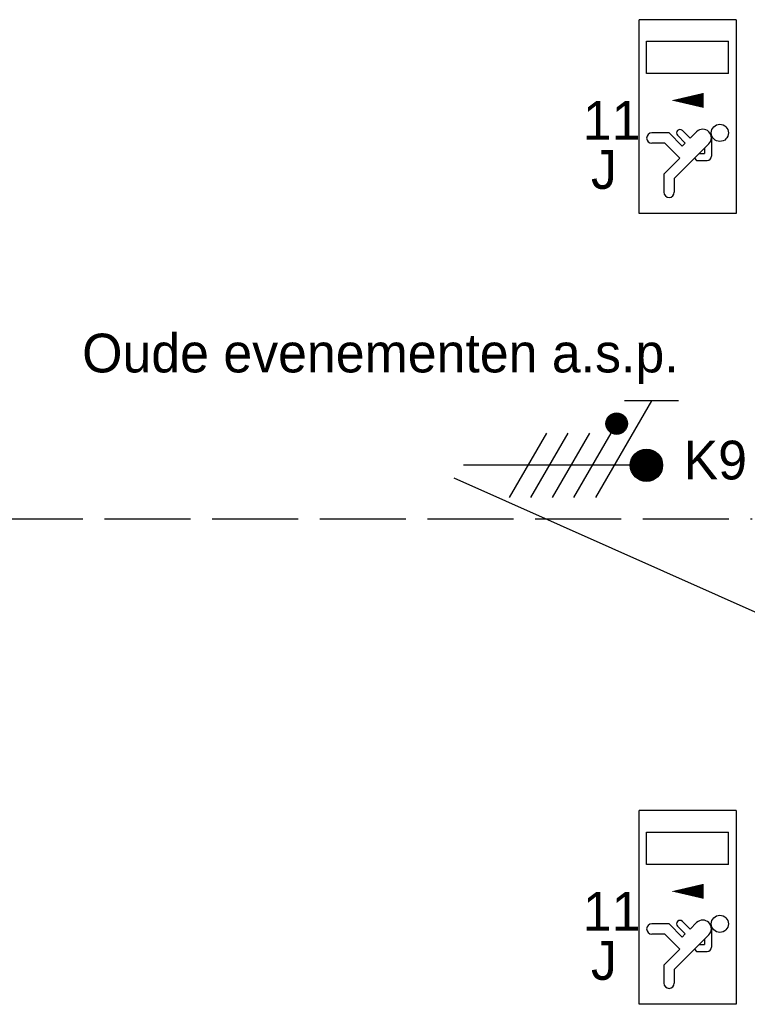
# Model space of a CAD drawing. Header units: millimetres. Extents: x -14827 to 65869, y -40284 to 56382.
# Tile 8 of 53: x 32330 to 35708, y 23139 to 27715. Entities that reach past the tile are written whole.
import ezdxf
from ezdxf.enums import TextEntityAlignment as Align

# ---------------------------------------------------------------- set-up
doc = ezdxf.new("R2010")
doc.units = ezdxf.units.MM
doc.header["$LTSCALE"] = 100
doc.linetypes.add('E_GOOT3', pattern=[5, 4, -1])
for name, color, linetype in [('EL6221--', 130, 'Continuous'), ('EL6350--', 130, 'Continuous'), ('EL6421--', 130, 'Continuous')]:
    doc.layers.add(name, color=color, linetype=linetype)
doc.styles.add('BURO-018', font='BUROFONT', dxfattribs={"height": 180})

# ---------------------------------------------------------------- blocks, each defined once
blk = doc.blocks.new('1115C2J')
at = {"color": 0, "linetype": 'Continuous'}
for p, q in [((-4.5, 5.5), (4.5, 5.5)), ((-4.5, 1), (-4.5, 5.5)), ((4.5, 1), (4.5, 5.5)), ((2, 5.15), (3.5, 5.15)), ((2, 1.35), (2, 5.15)), ((3.5, 5.15), (3.5, 1.35)), ((-1.24, 4.309), (-1.24, 4.91)), ((-0.76, 4.11), (-0.76, 4.91)), ((-2.681, 4.35), (-3.52, 4.35)), ((-1.94, 3.609), (-2.681, 4.35)), ((-1.24, 4.309), (-1.94, 3.609)), ((-2.88, 3.87), (-3.52, 3.87)), ((-1.271, 2.261), (-2.88, 3.87)), ((-1.374, 3.496), (-0.76, 4.11)), ((-0.872, 3.715), (-1.233, 3.354)), ((-1.233, 3.354), (-1.374, 3.496)), ((-0.646, 3.489), (-1.007, 3.128)), ((-1.94, 2.93), (-2.04, 2.83)), ((-2.04, 2.83), (-2.04, 2.344)), ((-0.705, 2.827), (-1.007, 3.128)), ((-1.714, 2.704), (-1.72, 2.697)), ((-1.72, 2.697), (-1.72, 2.464)), ((-1.474, 2.464), (-1.72, 2.464)), ((-0.988, 2.144), (-1.84, 2.144)), ((4.5, 1), (-4.5, 1)), ((2, 1.35), (3.5, 1.35))]:
    blk.add_line(p, q, dxfattribs=at)
blk.add_lwpolyline([(0.75, 4, 0, 0.7, 0), (0.75, 2.5, 0.7, 0.7, 0)], format="xyseb", dxfattribs=at)
blk.add_circle((-0.76, 1.75), 0.4, dxfattribs=at)
for centre, radius, start, end in [((-1, 4.91), 0.24, 0, 180), ((-3.52, 4.11), 0.24, 90, 270), ((-0.759, 3.602), 0.16, 315, 135), ((-0.988, 2.544), 0.4, 225, 45), ((-1.84, 2.344), 0.2, 180, 270)]:
    blk.add_arc(centre, radius, start, end, dxfattribs=at)
at = {"color": 0, "linetype": 'Continuous', "style": 'BURO-018'}
for tag, p in [('E_GKAST', (0, 15.167)), ('E_GROEP', (0, 12.167)), ('E_SGROEP', (4.5, 12.167)), ('E_ARMCODE', (0, 8))]:
    blk.add_attdef(tag, text='', height=1.8, dxfattribs=at).set_placement(p, align=Align.MIDDLE)
blk = doc.blocks.new('E00082')
at = {"color": 0, "linetype": 'Continuous'}
for p, q in [((-3, 10.982), (-3, 8.482)), ((-3, 9.732), (1.5, 7.134)), ((0, 9.5), (0, 1)), ((1.5, 6.134), (-1.5, 7.866)), ((1.5, 5.134), (-1.5, 6.866)), ((1.5, 4.134), (-1.5, 5.866)), ((1.5, 3.134), (-1.5, 4.866))]:
    blk.add_line(p, q, dxfattribs=at)
at = {"color": 0, "const_width": 0.75}
blk.add_lwpolyline([(-0.375, 9.5, 1), (0.375, 9.5, 1)], format="xyb", close=True, dxfattribs=at)
at = {"color": 0, "linetype": 'Continuous', "const_width": 0.5}
blk.add_lwpolyline([(-1.683, 8.116, 1), (-2.183, 8.116, 1)], format="xyb", close=True, dxfattribs=at)
at = {"color": 0, "linetype": 'Continuous'}
for centre, radius in [((0, 9.5), 0.75), ((-1.933, 8.116), 0.5)]:
    blk.add_circle(centre, radius, dxfattribs=at)
at = {"color": 0, "linetype": 'Continuous', "style": 'BURO-018'}
for tag, p in [('E_GKAST', (0, 16)), ('E_GROEP', (0, 13)), ('E_SGROEP', (4.5, 13))]:
    blk.add_attdef(tag, text='', height=1.8, dxfattribs=at).set_placement(p, align=Align.MIDDLE)
at = {"color": 0, "linetype": 'Continuous', "style": 'BURO-018', "flags": 1}
for tag, p in [('E_VERMCODE', (13, 13)), ('E_MATCODE', (-49685.207, -14495.884))]:
    blk.add_attdef(tag, text='', height=1.8, dxfattribs=at).set_placement(p, align=Align.MIDDLE)

msp = doc.modelspace()

# ---------------------------------------------------------------- linework, layer by layer
at = {"layer": 'EL6350--', "color": 1}
msp.add_line((34345.7, 25585.2), (35982, 24857.4), dxfattribs=at)
at = {"layer": 'EL6421--', "color": 9, "linetype": 'E_GOOT3'}
msp.add_line((11722.6, 25399.6), (35731.1, 25395.3), dxfattribs=at)

# ---------------------------------------------------------------- block references
at = {"layer": 'EL6221--', "linetype": 'E_GOOT3'}
ref = msp.add_blockref('E00082', (34290.1, 25644.3), dxfattribs=dict(at, xscale=100, yscale=100, zscale=100, rotation=270))
ref.add_attrib('E_GROEP', 'K9', dxfattribs={"layer": '0', "color": 7, "linetype": 'Continuous', "height": 180, "style": 'BURO-018'}).set_placement((35559.8, 25668.7), align=Align.MIDDLE)
ref.add_attrib('E_VERMCODE', 'Oude evenementen a.s.p.', dxfattribs={"layer": '0', "color": 7, "linetype": 'Continuous', "height": 180, "style": 'BURO-018'}).set_placement((34004.6, 26143.5), align=Align.MIDDLE)
at = {"layer": 'EL6350--'}
ref = msp.add_blockref('1115C2J', (35755.9, 27264.9), dxfattribs=dict(at, xscale=100, yscale=100, zscale=100, rotation=90))
ref.add_attrib('E_ARMCODE', 'J', dxfattribs={"layer": '0', "color": 7, "linetype": 'Continuous', "height": 180, "style": 'BURO-018'}).set_placement((35042.6, 27017.5), align=Align.MIDDLE)
ref.add_attrib('E_GROEP', '11', dxfattribs={"layer": '0', "color": 7, "linetype": 'Continuous', "height": 180, "style": 'BURO-018'}).set_placement((35078.6, 27246.9), align=Align.MIDDLE)
ref = msp.add_blockref('1115C2J', (35755.9, 23589.5), dxfattribs=dict(at, xscale=100, yscale=100, zscale=100, rotation=90))
ref.add_attrib('E_ARMCODE', 'J', dxfattribs={"layer": '0', "color": 7, "linetype": 'Continuous', "height": 180, "style": 'BURO-018'}).set_placement((35042.6, 23342.1), align=Align.MIDDLE)
ref.add_attrib('E_GROEP', '11', dxfattribs={"layer": '0', "color": 7, "linetype": 'Continuous', "height": 180, "style": 'BURO-018'}).set_placement((35078.6, 23571.4), align=Align.MIDDLE)

doc.saveas('drawing.dxf')
